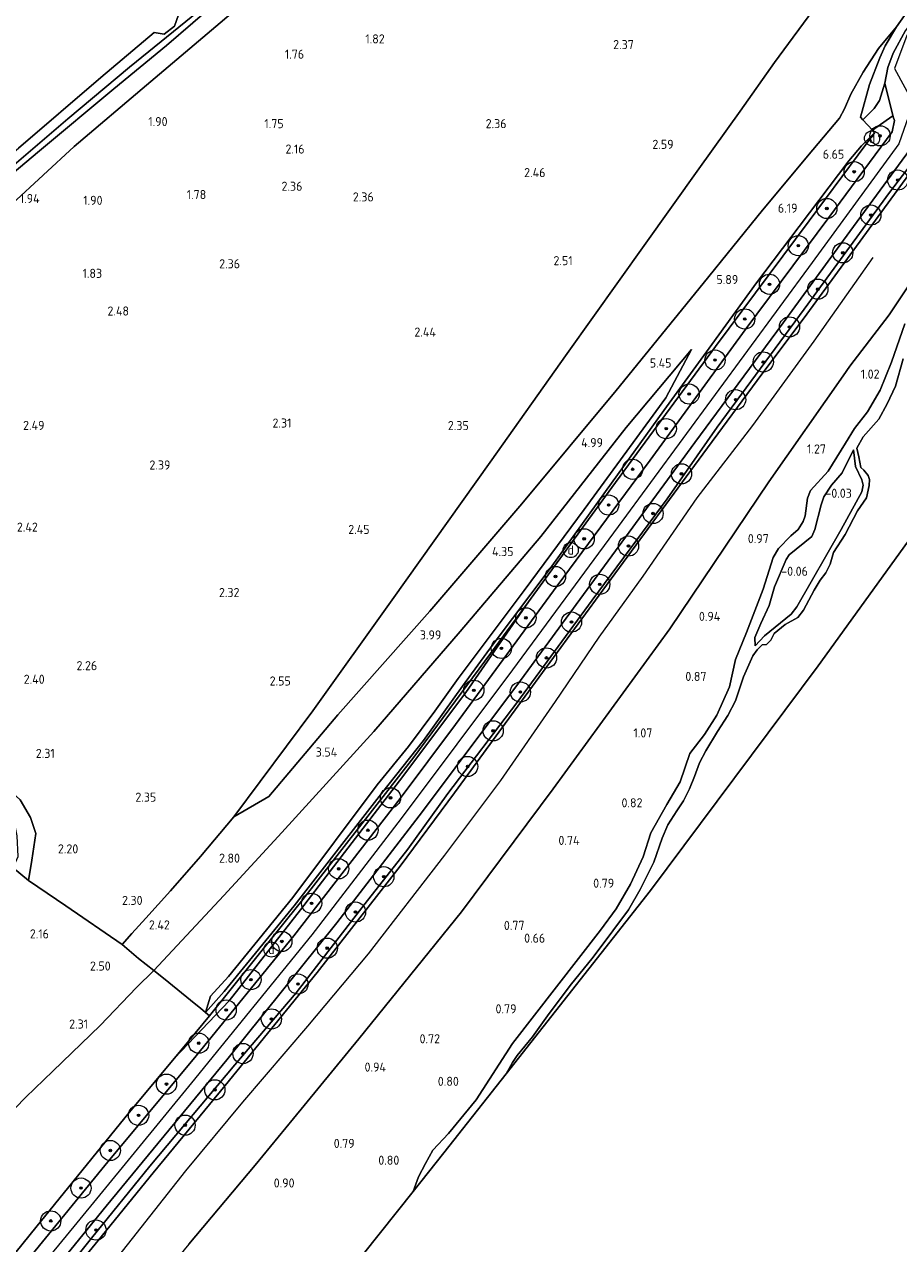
# Model space of a CAD drawing. Extents: x 130905 to 137824, y 412333 to 417928.
# Tile 149 of 256: x 133749 to 133922, y 414439 to 414681. Entities that reach past the tile are written whole.
import ezdxf
from ezdxf.enums import TextEntityAlignment as Align
from ezdxf.lldxf.tags import DXFTag

# ---------------------------------------------------------------- set-up
doc = ezdxf.new("R2010")
doc.units = 0
for name, color, linetype, lineweight in [('B-ME-GR-BOOM-S', 90, 'Continuous', 25), ('B-ME-GR-GRAS-GV', 60, 'Continuous', 13), ('B-ME-GW-TALUD_KRUIN-G', 90, 'Continuous', 18), ('B-ME-GW-TALUD_TEEN-G', 90, 'Continuous', 18), ('B-ME-IE-MEUBILAIR_DIJKPAAL-S', 7, 'Continuous', 25), ('B-ME-IE-TERREINAFSCHEIDING_DOORGANG-G', 210, 'Continuous', 18), ('B-ME-IE-TERREINAFSCHEIDING_KUNSTMATIG_HEKWERK-G', 20, 'IE-TERREINAFSCHEIDING-KUNSTMATIG', 18), ('B-ME-KG-GRENS_OPNAME-G', 210, 'KG-OPNAME', 18), ('B-ME-OB-BEKLEDING_STEEN-GV', 30, 'Continuous', 18), ('B-ME-OB-BEKLEDING_STORTSTEEN-GV', 30, 'Continuous', 18), ('B-ME-OB-OEVERVOORZIENING-G', 7, 'Continuous', 18), ('B-ME-OG-BREUKLIJN-G', 7, 'Continuous', 18), ('B-ME-OG-WATER_RIVIER-GV', 130, 'Continuous', 18), ('B-ME-VH-ONVERHARD-GV', 252, 'Continuous', 18), ('B-ME-VH-VERHARDING_ASFALT-GV', 252, 'Continuous', 18), ('B-ME-WH-WINTERBED-G', 150, 'WH-WINTERBED', 18), ('X-XX-AL-HOOGTELABEL-S', 7, 'Continuous', 25)]:
    doc.layers.add(name, color=color, linetype=linetype, lineweight=lineweight)
doc.styles.add('NLCS-ISO', font='NLCS-ISO.ttf')
doc.styles.add('NLCS-ISO-ANNOTATIVE-T18', font='NLCS-ISO.ttf', dxfattribs={"height": 1.8})
doc.styles.get("Standard").update_dxf_attribs({"font": 'arial.ttf'})
doc.linetypes.add('IE-TERREINAFSCHEIDING-KUNSTMATIG', pattern='A,4,[82,NLCS.SHX,S=0.75,R=90,X=0,Y=0],4,-2', length=10)
tags = doc.linetypes.add('KG-OPNAME', pattern='A,5.5,-2,["O",Standard,S=1.8,R=0,X=-0.5,Y=-0.9],-2,5.5,-2,[5,NLCS.SHX,S=0.75,R=0,X=0,Y=0],-2', length=19).pattern_tags.tags
tags[6] = DXFTag(74, 10)
tags = doc.linetypes.add('WH-WINTERBED', pattern='A,6,-3.5,["WB",Standard,S=1.8,R=0,X=-1.5,Y=-0.9],-3.5,6,-3.5,6,-3.5,6,-3.5,6,-3.5', length=51).pattern_tags.tags
tags[6] = DXFTag(74, 10)

# ---------------------------------------------------------------- blocks, each defined once
blk = doc.blocks.new('SAL-HOOGTELABEL-SO')
at = {"color": 0, "linetype": 'ByBlock', "lineweight": -2, "style": 'NLCS-ISO-ANNOTATIVE-T18'}
blk.add_attdef('HOOGTE', text='', height=1.8, dxfattribs=at).set_placement((2.79, 0), align=Align.RIGHT)
blk = doc.blocks.new('SGR-BOOM_01-SO')
at = {"linetype": 'ByBlock', "lineweight": 18}
h = blk.add_hatch(color=0, dxfattribs=at)
h.dxf.hatch_style = 1
edge = h.paths.add_edge_path()
edge.add_arc((0, 0), 0.25, 0, 360)
at = {"color": 0, "linetype": 'ByBlock', "lineweight": 18}
for radius in [2, 0.25]:
    blk.add_circle((0, 0), radius, dxfattribs=at)
blk = doc.blocks.new('SIE-DIJKPAAL-SO')
at = {"color": 0, "linetype": 'ByBlock', "lineweight": 18}
blk.add_circle((0, 0), 1.5, dxfattribs=at)
at = {"color": 0, "linetype": 'ByBlock', "lineweight": 18, "style": 'NLCS-ISO'}
blk.add_text('d', height=1.8, dxfattribs=at).set_placement((0, 0), align=Align.MIDDLE_CENTER)

msp = doc.modelspace()

# ---------------------------------------------------------------- linework, layer by layer
at = {"layer": 'B-ME-GR-GRAS-GV'}
for points in [[(133917.223, 414664.138, 6.68), (133915.008, 414661.92, 6.579), (133914.529, 414662.479, 6.579), (133916.292, 414668.917, 6.369), (133918.351, 414674.206, 6.314), (133919.405, 414676.595, 6.206), (133921.627, 414680.331, 6.127), (133929.709, 414691.817, 6.213), (133938.655, 414703.61, 6.264), (133953.39, 414722.222, 6.142), (133954.598, 414720.563, 6.305), (133942.754, 414705.598, 6.418), (133931.253, 414690.861, 6.33), (133923.433, 414679.592, 6.305), (133920.96, 414675.132, 6.418), (133919.946, 414672.315, 6.443), (133919.331, 414669.156, 6.505), (133918.306, 414665.735, 6.643)], [(133885.11, 414617.454, 5.768), (133875.625, 414604.392, 5.772), (133864.035, 414588.375, 5.773), (133853.142, 414573.136, 5.624), (133841.857, 414558.105, 5.387), (133835.794, 414549.794, 5.354), (133828.023, 414539.088, 5.59), (133819.737, 414528.552, 5.35), (133802.49, 414506.315, 5.308), (133788.63, 414489.399, 5.134), (133784.939, 414485.216, 5.4), (133785.908, 414488.415, 5.008), (133789.469, 414492.346, 5.057), (133802.196, 414507.986, 5.148), (133818.888, 414530.261, 5.277), (133825.084, 414537.854, 5.488), (133830.313, 414544.854, 5.536), (133834.885, 414551.337, 5.378), (133847.982, 414568.768, 5.533), (133859.829, 414584.782, 5.629), (133876.009, 414606.869, 5.898), (133881.102, 414616.428, 5.529), (133868.12, 414601.044, 5.022), (133851.265, 414579.468, 4.499), (133835.336, 414560.641, 4.082), (133818.217, 414540.818, 3.625), (133800.041, 414520.832, 3.133), (133788.571, 414508.37, 2.744), (133774.722, 414493.517, 2.631), (133771.688, 414495.934, 2.531), (133768.4, 414498.682, 2.45), (133770.354, 414500.844, 2.54), (133773.147, 414503.867, 2.59), (133777.969, 414509.274, 2.69), (133783.909, 414516.095, 2.603), (133790.543, 414523.92, 2.59), (133797.423, 414527.958, 3.109), (133811.087, 414544.172, 3.466), (133829.3, 414564.65, 3.979), (133847.503, 414585.884, 4.546), (133866.206, 414608.358, 5.149), (133883.417, 414629.554, 5.662), (133895.11, 414644.027, 5.953), (133905.06, 414655.997, 6.21), (133910.368, 414662.265, 6.192), (133911.367, 414664.129, 6.28), (133912.617, 414667.029, 6.166), (133915.041, 414671.335, 6.162), (133918.1, 414676.061, 6.111), (133921.627, 414680.331, 6.127), (133919.405, 414676.595, 6.206), (133918.351, 414674.206, 6.314), (133916.292, 414668.917, 6.369), (133914.529, 414662.479, 6.579), (133915.008, 414661.92, 6.579), (133916.868, 414659.857, 6.642), (133917.301, 414659.332, 6.629), (133914.686, 414656.744, 6.578), (133912.192, 414653.832, 6.457), (133902.394, 414640.796, 6.142), (133893.966, 414629.637, 5.957)], [(133804.148, 414507.596, 5.737), (133785.73, 414484.57, 5.706), (133784.939, 414485.216, 5.4), (133788.63, 414489.399, 5.134), (133802.49, 414506.315, 5.308), (133819.737, 414528.552, 5.35), (133828.023, 414539.088, 5.59), (133835.794, 414549.794, 5.354), (133841.857, 414558.105, 5.387), (133853.142, 414573.136, 5.624), (133864.035, 414588.375, 5.773), (133875.625, 414604.392, 5.772), (133885.11, 414617.454, 5.768), (133893.966, 414629.637, 5.957), (133902.394, 414640.796, 6.142), (133912.192, 414653.832, 6.457), (133914.686, 414656.744, 6.578), (133917.301, 414659.332, 6.629), (133904.385, 414641.957, 6.691), (133885.85, 414617.071, 6.514), (133865.331, 414589.143, 6.374), (133848.853, 414566.479, 6.353), (133841.305, 414556.301, 6.085), (133826.151, 414535.78, 6.01)], [(133785.908, 414488.415, 5.008), (133784.939, 414485.216, 5.4), (133783.903, 414486.063, 5.093), (133782.981, 414486.816, 4.731), (133776.628, 414491.991, 3.093), (133774.722, 414493.517, 2.631), (133788.571, 414508.37, 2.744), (133800.041, 414520.832, 3.133), (133818.217, 414540.818, 3.625), (133835.336, 414560.641, 4.082), (133851.265, 414579.468, 4.499), (133868.12, 414601.044, 5.022), (133881.102, 414616.428, 5.529), (133876.009, 414606.869, 5.898), (133859.829, 414584.782, 5.629), (133847.982, 414568.768, 5.533), (133834.885, 414551.337, 5.378), (133830.313, 414544.854, 5.536), (133825.084, 414537.854, 5.488), (133818.888, 414530.261, 5.277), (133802.196, 414507.986, 5.148), (133789.469, 414492.346, 5.057)], [(133895.502, 414559.771, -0.134), (133893.678, 414557.775, -0.196), (133893.632, 414559.463, -0.184), (133894.817, 414562.223, -0.159), (133896.435, 414565.77, -0.134), (133897.529, 414569.51, -0.146), (133899.785, 414574.916, -0.109), (133900.423, 414575.806, -0.121), (133904.915, 414579.422, -0.146), (133905.485, 414580.848, -0.171), (133906.738, 414585.695, -0.184), (133907.285, 414587.28, -0.171), (133908.778, 414589.596, -0.171), (133910.875, 414592.014, -0.196), (133913.132, 414596.622, -0.184), (133913.532, 414593.315, -0.146), (133914.787, 414590.635, -0.134), (133915.05, 414589.598, -0.146), (133914.811, 414588.309, -0.134), (133910.697, 414580.804, -0.134), (133901.921, 414565.52, -0.134), (133900.769, 414564.06, -0.146)], [(133893.632, 414559.463, -0.184), (133893.678, 414557.775, -0.196), (133895.502, 414559.771, -0.134), (133900.769, 414564.06, -0.146), (133901.921, 414565.52, -0.134), (133910.697, 414580.804, -0.134), (133914.811, 414588.309, -0.134), (133915.05, 414589.598, -0.146), (133914.787, 414590.635, -0.134), (133913.532, 414593.315, -0.146), (133913.132, 414596.622, -0.184), (133910.875, 414592.014, -0.196), (133908.778, 414589.596, -0.171), (133907.285, 414587.28, -0.171), (133906.738, 414585.695, -0.184), (133905.485, 414580.848, -0.171), (133904.915, 414579.422, -0.146), (133900.423, 414575.806, -0.121), (133899.785, 414574.916, -0.109), (133897.529, 414569.51, -0.146), (133896.435, 414565.77, -0.134), (133894.817, 414562.223, -0.159)], [(133789.584, 414487.554, 6.3), (133778.783, 414476.169, 6.107), (133785.73, 414484.57, 5.706), (133804.148, 414507.596, 5.737), (133826.151, 414535.78, 6.01), (133841.305, 414556.301, 6.085), (133848.853, 414566.479, 6.353), (133836.423, 414548.541, 6.42), (133823.296, 414531.09, 6.353), (133803.711, 414505.514, 6.347)], [(133750.571, 414515.395, 1.953), (133749.888, 414511.346, 1.978), (133746.878, 414513.859, 1.669), (133747.847, 414516.083, 1.957), (133747.64, 414520.2, 1.932), (133746.429, 414526.551, 1.969), (133745.743, 414529.635, 1.924), (133748.229, 414527.312, 1.978), (133750.306, 414523.845, 2.003), (133751.379, 414520.675, 1.991)], [(133733.55, 414420.658, 6.432), (133721.38, 414406.178, 6.476), (133716.701, 414412.482, 3.99), (133710.031, 414421.222, 1.81), (133725.561, 414441.799, 1.88), (133736.282, 414455.036, 2.044), (133749.358, 414468.423, 2.243), (133754.691, 414473.619, 2.539), (133764.098, 414482.666, 2.527), (133771.269, 414490.169, 2.593), (133774.722, 414493.517, 2.631), (133776.628, 414491.991, 3.093), (133782.981, 414486.816, 4.731), (133783.903, 414486.063, 5.093), (133784.939, 414485.216, 5.4), (133785.73, 414484.57, 5.706), (133778.783, 414476.169, 6.107), (133769.848, 414465.396, 6.43), (133751.346, 414442.651, 6.49)]]:
    msp.add_polyline3d(points, close=True, dxfattribs=at)
for points in [[(133746.65, 414645.328, 1.92), (133758.907, 414656.622, 1.945), (133773.261, 414668.795, 1.895), (133783.545, 414677.477, 1.845), (133804.147, 414695.057, 2.107)], [(133804.147, 414695.057, 2.107), (133783.545, 414677.477, 1.845), (133773.261, 414668.795, 1.895), (133758.907, 414656.622, 1.945), (133746.65, 414645.328, 1.92)], [(133929.709, 414691.817, 6.213), (133921.627, 414680.331, 6.127), (133918.1, 414676.061, 6.111), (133915.041, 414671.335, 6.162), (133912.617, 414667.029, 6.166), (133911.367, 414664.129, 6.28), (133910.368, 414662.265, 6.192), (133905.06, 414655.997, 6.21), (133895.11, 414644.027, 5.953), (133883.417, 414629.554, 5.662), (133866.206, 414608.358, 5.149), (133847.503, 414585.884, 4.546), (133829.3, 414564.65, 3.979), (133811.087, 414544.172, 3.466), (133797.423, 414527.958, 3.109), (133790.543, 414523.92, 2.59), (133806.137, 414544.9, 2.713), (133821.835, 414566.881, 2.656), (133841.225, 414594.173, 2.656), (133856.458, 414615.638, 2.742), (133871.721, 414637.031, 2.802), (133882.55, 414652.201, 2.939), (133890.7, 414663.664, 2.927), (133897.505, 414673.257, 2.777), (133906.008, 414684.811, 2.839)], [(133737.058, 414643.183, 1.112), (133752.065, 414655.809, 1.166), (133766.77, 414668.088, 1.186), (133777.18, 414676.652, 1.162), (133787.637, 414685.628, 1.206)], [(133906.008, 414684.811, 2.839), (133897.505, 414673.257, 2.777), (133890.7, 414663.664, 2.927), (133882.55, 414652.201, 2.939), (133871.721, 414637.031, 2.802), (133856.458, 414615.638, 2.742), (133841.225, 414594.173, 2.656), (133821.835, 414566.881, 2.656), (133806.137, 414544.9, 2.713), (133790.543, 414523.92, 2.59), (133783.909, 414516.095, 2.603), (133777.969, 414509.274, 2.69), (133773.147, 414503.867, 2.59), (133770.354, 414500.844, 2.54), (133768.4, 414498.682, 2.45), (133757.318, 414506.322, 2.254), (133749.888, 414511.346, 1.978), (133750.571, 414515.395, 1.953), (133751.379, 414520.675, 1.991), (133750.306, 414523.845, 2.003), (133748.229, 414527.312, 1.978)], [(133751.001, 414424.555, 6.1), (133763.669, 414440.092, 5.923), (133774.555, 414453.505, 5.813), (133788.781, 414470.767, 5.962), (133807.025, 414493.13, 6.247), (133823.455, 414514.194, 6.155), (133834.196, 414528.697, 6.077), (133847.455, 414546.849, 6.082), (133864.244, 414569.782, 6.11), (133884.238, 414596.961, 6.102), (133894.059, 414610.351, 6.029), (133903.914, 414623.467, 5.965), (133921.773, 414647.908, 5.781), (133937.562, 414669.61, 5.858)], [(133937.562, 414669.61, 5.858), (133921.773, 414647.908, 5.781), (133903.914, 414623.467, 5.965), (133894.059, 414610.351, 6.029), (133884.238, 414596.961, 6.102), (133864.244, 414569.782, 6.11), (133847.455, 414546.849, 6.082), (133834.196, 414528.697, 6.077), (133823.455, 414514.194, 6.155), (133807.025, 414493.13, 6.247), (133788.781, 414470.767, 5.962), (133774.555, 414453.505, 5.813), (133763.669, 414440.092, 5.923), (133751.001, 414424.555, 6.1)], [(133733.55, 414420.658, 6.432), (133751.346, 414442.651, 6.49), (133769.848, 414465.396, 6.43), (133778.783, 414476.169, 6.107), (133789.584, 414487.554, 6.3), (133803.711, 414505.514, 6.347), (133823.296, 414531.09, 6.353), (133836.423, 414548.541, 6.42), (133848.853, 414566.479, 6.353), (133865.331, 414589.143, 6.374), (133885.85, 414617.071, 6.514), (133904.385, 414641.957, 6.691), (133917.301, 414659.332, 6.629), (133916.868, 414659.857, 6.642), (133920.695, 414662.581, 6.729), (133920.991, 414662.501, 6.729), (133921.254, 414661.805, 6.729), (133920.764, 414659.536, 6.729), (133908.22, 414642.617, 6.648), (133891.67, 414620.351, 6.676), (133872.874, 414594.573, 6.622), (133854.491, 414569.682, 6.55), (133834.393, 414542.242, 6.502), (133823.406, 414527.597, 6.546), (133802.391, 414500.423, 6.523), (133783.057, 414476.623, 6.537), (133765.013, 414454.921, 6.619), (133741.475, 414426.172, 6.672)], [(133931.015, 414661.617, 6.465), (133920.252, 414647.565, 6.516), (133903.354, 414624.412, 6.475), (133886.149, 414601.08, 6.523), (133876.254, 414586.899, 6.496), (133861.447, 414566.818, 6.503), (133846.524, 414546.492, 6.426), (133832.889, 414528.559, 6.485), (133824.939, 414517.543, 6.548), (133816.539, 414506.763, 6.484), (133802.836, 414489.125, 6.543), (133790.702, 414474.87, 6.568), (133773.935, 414454.771, 6.536), (133762.37, 414440.553, 6.554), (133752.319, 414428.028, 6.491)], [(133752.319, 414428.028, 6.491), (133762.37, 414440.553, 6.554), (133773.935, 414454.771, 6.536), (133790.702, 414474.87, 6.568), (133802.836, 414489.125, 6.543), (133816.539, 414506.763, 6.484), (133824.939, 414517.543, 6.548), (133832.889, 414528.559, 6.485), (133846.524, 414546.492, 6.426), (133861.447, 414566.818, 6.503), (133876.254, 414586.899, 6.496), (133886.149, 414601.08, 6.523), (133903.354, 414624.412, 6.475), (133920.252, 414647.565, 6.516), (133931.015, 414661.617, 6.465)], [(133749.121, 414427.024, 6.633), (133765.243, 414446.848, 6.604), (133789.146, 414475.815, 6.633), (133810.897, 414502.964, 6.577), (133827.863, 414525.017, 6.609), (133847.269, 414550.963, 6.607), (133864.604, 414574.614, 6.61), (133881.759, 414598.021, 6.669), (133897.959, 414620.014, 6.646), (133912.421, 414639.847, 6.637), (133927.299, 414660.144, 6.661)], [(133781.611, 414439.35, 1.456), (133794.727, 414454.988, 1.431), (133802.318, 414464.258, 1.5), (133815.252, 414479.976, 1.475), (133835.59, 414505.172, 1.171), (133853.733, 414529.461, 1.303), (133876.774, 414561.189, 1.234), (133896.377, 414590.252, 1.444), (133911.062, 414611.229, 1.416), (133912.399, 414613.183, 1.453), (133920.173, 414623.346, 1.19), (133925.228, 414630.818, 1.174)], [(133925.228, 414630.818, 1.174), (133920.173, 414623.346, 1.19), (133912.399, 414613.183, 1.453), (133911.062, 414611.229, 1.416), (133896.377, 414590.252, 1.444), (133876.774, 414561.189, 1.234), (133853.733, 414529.461, 1.303), (133835.59, 414505.172, 1.171), (133815.252, 414479.976, 1.475), (133802.318, 414464.258, 1.5), (133794.727, 414454.988, 1.431), (133781.611, 414439.35, 1.456)], [(133923.305, 414621.518, 0.602), (133920.643, 414613.946, 0.891), (133918.398, 414608.404, 0.891), (133915.879, 414604.092, 0.991), (133913.337, 414600.796, 0.916), (133911.57, 414597.944, 0.941), (133908.14, 414592.378, 0.929), (133904.629, 414588.568, 0.929), (133904.025, 414587.04, 0.879), (133903.592, 414583.516, 0.904), (133903.194, 414582.433, 0.891), (133902.191, 414580.847, 0.879), (133900.731, 414579.547, 0.879), (133898.28, 414577.094, 0.704), (133897.22, 414575.281, 0.666), (133895.261, 414568.997, 0.666), (133891.968, 414560.42, 0.804), (133889.803, 414555.117, 0.591), (133888.591, 414549.679, 0.655), (133886.062, 414544.052, 0.666), (133883.636, 414540.231, 0.656), (133880.74, 414536.483, 0.662), (133878.82, 414530.896, 0.678), (133876.223, 414526.371, 0.524), (133873.046, 414520.762, 0.557), (133871.489, 414516.008, 0.589), (133869.02, 414510.612, 0.602), (133866.166, 414505.704, 0.563), (133863.066, 414501.524, 0.503), (133845.69, 414479.097, 0.587), (133838.498, 414467.952, 0.503), (133833.006, 414461.287, 0.444), (133829.869, 414457.946, 0.421), (133828.439, 414455.352, 0.451), (133827.091, 414452.665, 0.558), (133826.007, 414449.749, 0.558), (133779.722, 414391.644, 0.85)], [(133922.987, 414614.612, -0.645), (133921.427, 414609.184, -0.645), (133919.786, 414605.682, -0.645), (133918.167, 414602.648, -0.645), (133915.032, 414599.169, -0.645), (133913.813, 414596.934, -0.645), (133914.156, 414595.223, -0.645), (133914.612, 414593.114, -0.645), (133915.16, 414592.59, -0.645), (133916.038, 414591.518, -0.645), (133916.301, 414590.708, -0.645), (133916.221, 414589.556, -0.645), (133915.709, 414587.105, -0.645), (133913.931, 414584.504, -0.645), (133911.458, 414579.816, -0.645), (133909.155, 414576.269, -0.645), (133908.518, 414573.954, -0.645), (133907.674, 414572.277, -0.645), (133906.534, 414570.795, -0.645), (133905.372, 414568.844, -0.645), (133903.252, 414564.875, -0.645), (133902.101, 414563.415, -0.645), (133899.638, 414562.012, -0.645), (133897.46, 414560.266, -0.645), (133896.788, 414558.932, -0.645), (133895.933, 414558.076, -0.645), (133895.066, 414557.985, -0.645), (133894.052, 414556.992, -0.645), (133893.197, 414555.795, -0.645), (133891.373, 414551.689, -0.645), (133889.813, 414546.887, -0.645), (133888.297, 414543.99, -0.645), (133886.234, 414540.819, -0.645), (133883.943, 414537.021, -0.645), (133882.678, 414534.649, -0.645), (133881.641, 414531.935, -0.645), (133880.672, 414529.483, -0.645), (133879.51, 414527.133, -0.645), (133878.165, 414525.148, -0.645), (133876.398, 414522.354, -0.645), (133875.304, 414519.754, -0.645), (133873.607, 414514.941, -0.645), (133870.894, 414509.535, -0.645), (133868.581, 414505.554, -0.645), (133865.514, 414501.368, -0.645), (133861.65, 414496.155, -0.645), (133857.102, 414490.543, -0.645), (133852.616, 414484.558, -0.645), (133849.607, 414480.372, -0.645), (133846.586, 414476.722, -0.645), (133845.685, 414475.331, -0.645), (133844.403, 414473.088, -0.645), (133832.078, 414457.451, -0.645), (133826.007, 414449.749, 0.558), (133827.091, 414452.665, 0.558), (133828.439, 414455.352, 0.451), (133829.869, 414457.946, 0.421), (133833.006, 414461.287, 0.444), (133838.498, 414467.952, 0.503), (133845.69, 414479.097, 0.587), (133863.066, 414501.524, 0.503), (133866.166, 414505.704, 0.563), (133869.02, 414510.612, 0.602), (133871.489, 414516.008, 0.589), (133873.046, 414520.762, 0.557), (133876.223, 414526.371, 0.524), (133878.82, 414530.896, 0.678), (133880.74, 414536.483, 0.662), (133883.636, 414540.231, 0.656), (133886.062, 414544.052, 0.666), (133888.591, 414549.679, 0.655), (133889.803, 414555.117, 0.591), (133891.968, 414560.42, 0.804), (133895.261, 414568.997, 0.666), (133897.22, 414575.281, 0.666), (133898.28, 414577.094, 0.704), (133900.731, 414579.547, 0.879), (133902.191, 414580.847, 0.879), (133903.194, 414582.433, 0.891), (133903.592, 414583.516, 0.904), (133904.025, 414587.04, 0.879), (133904.629, 414588.568, 0.929), (133908.14, 414592.378, 0.929), (133911.57, 414597.944, 0.941), (133913.337, 414600.796, 0.916), (133915.879, 414604.092, 0.991), (133918.398, 414608.404, 0.891), (133920.643, 414613.946, 0.891), (133923.305, 414621.518, 0.602)], [(133746.878, 414513.859, 1.669), (133749.888, 414511.346, 1.978), (133757.318, 414506.322, 2.254), (133768.4, 414498.682, 2.45), (133771.688, 414495.934, 2.531), (133774.722, 414493.517, 2.631), (133771.269, 414490.169, 2.593), (133764.098, 414482.666, 2.527), (133754.691, 414473.619, 2.539), (133749.358, 414468.423, 2.243), (133736.282, 414455.036, 2.044)]]:
    msp.add_polyline3d(points, dxfattribs=at)
at = {"layer": 'B-ME-GW-TALUD_KRUIN-G'}
for points in [[(133909.063, 414783.029, 1.982), (133892.052, 414769.042, 2.019), (133875.166, 414754.861, 2.032), (133861.451, 414743.065, 2.082), (133846.88, 414730.584, 1.97), (133832.503, 414718.228, 2.057), (133826.449, 414713.06, 2.019), (133816.757, 414705.188, 2.019), (133804.147, 414695.057, 2.107), (133783.545, 414677.477, 1.845), (133773.261, 414668.795, 1.895), (133758.907, 414656.622, 1.945), (133746.65, 414645.328, 1.92), (133732.159, 414633.485, 2.082), (133718.626, 414622.179, 2.045), (133700.84, 414607.234, 2.007), (133691.399, 414599.716, 1.97), (133682.039, 414591.296, 2.007), (133679.177, 414588.011, 1.882), (133677.32, 414584.258, 2.007), (133677.104, 414581.555, 1.995), (133677.892, 414578.043, 1.995), (133679.33, 414574.941, 1.957), (133680.317, 414572.377, 1.538)], [(133921.627, 414680.331, 6.127), (133929.709, 414691.817, 6.213), (133938.655, 414703.61, 6.264), (133953.39, 414722.222, 6.142)], [(133965.375, 414705.77, 5.624), (133963.862, 414704.117, 5.723), (133952.961, 414690.758, 6.032), (133943.173, 414678.026, 6.374), (133931.015, 414661.617, 6.465), (133920.252, 414647.565, 6.516), (133903.354, 414624.412, 6.475), (133886.149, 414601.08, 6.523), (133876.254, 414586.899, 6.496), (133861.447, 414566.818, 6.503), (133846.524, 414546.492, 6.426), (133832.889, 414528.559, 6.485), (133824.939, 414517.543, 6.548), (133816.539, 414506.763, 6.484), (133802.836, 414489.125, 6.543), (133790.702, 414474.87, 6.568), (133773.935, 414454.771, 6.536), (133762.37, 414440.553, 6.554), (133752.319, 414428.028, 6.491), (133749.47, 414424.078, 6.457), (133747.793, 414421.152, 6.464), (133745.784, 414417.246, 6.405)], [(133797.423, 414527.958, 3.109), (133811.087, 414544.172, 3.466), (133829.3, 414564.65, 3.979), (133847.503, 414585.884, 4.546), (133866.206, 414608.358, 5.149), (133883.417, 414629.554, 5.662), (133895.11, 414644.027, 5.953), (133905.06, 414655.997, 6.21), (133910.368, 414662.265, 6.192), (133911.367, 414664.129, 6.28), (133912.617, 414667.029, 6.166), (133915.041, 414671.335, 6.162), (133918.1, 414676.061, 6.111), (133921.627, 414680.331, 6.127)], [(133917.301, 414659.332, 6.629), (133904.385, 414641.957, 6.691), (133885.85, 414617.071, 6.514), (133865.331, 414589.143, 6.374), (133848.853, 414566.479, 6.353)], [(133826.007, 414449.749, 0.558), (133827.091, 414452.665, 0.558), (133828.439, 414455.352, 0.451), (133829.869, 414457.946, 0.421), (133833.006, 414461.287, 0.444), (133838.498, 414467.952, 0.503), (133845.69, 414479.097, 0.587), (133863.066, 414501.524, 0.503), (133866.166, 414505.704, 0.563), (133869.02, 414510.612, 0.602), (133871.489, 414516.008, 0.589), (133873.046, 414520.762, 0.557), (133876.223, 414526.371, 0.524), (133878.82, 414530.896, 0.678), (133880.74, 414536.483, 0.662), (133883.636, 414540.231, 0.656), (133886.062, 414544.052, 0.666), (133888.591, 414549.679, 0.655), (133889.803, 414555.117, 0.591), (133891.968, 414560.42, 0.804), (133895.261, 414568.997, 0.666), (133897.22, 414575.281, 0.666), (133898.28, 414577.094, 0.704), (133900.731, 414579.547, 0.879), (133902.191, 414580.847, 0.879), (133903.194, 414582.433, 0.891), (133903.592, 414583.516, 0.904), (133904.025, 414587.04, 0.879), (133904.629, 414588.568, 0.929), (133908.14, 414592.378, 0.929), (133911.57, 414597.944, 0.941), (133913.337, 414600.796, 0.916), (133915.879, 414604.092, 0.991), (133918.398, 414608.404, 0.891), (133920.643, 414613.946, 0.891), (133923.305, 414621.518, 0.602)], [(133881.102, 414616.428, 5.529), (133876.009, 414606.869, 5.898)], [(133784.939, 414485.216, 5.4), (133785.908, 414488.415, 5.008), (133789.469, 414492.346, 5.057), (133802.196, 414507.986, 5.148), (133818.888, 414530.261, 5.277), (133825.084, 414537.854, 5.488), (133830.313, 414544.854, 5.536), (133834.885, 414551.337, 5.378), (133847.982, 414568.768, 5.533), (133859.829, 414584.782, 5.629), (133876.009, 414606.869, 5.898)], [(133893.678, 414557.775, -0.196), (133895.502, 414559.771, -0.134), (133900.769, 414564.06, -0.146), (133901.921, 414565.52, -0.134), (133910.697, 414580.804, -0.134), (133914.811, 414588.309, -0.134), (133915.05, 414589.598, -0.146), (133914.787, 414590.635, -0.134), (133913.532, 414593.315, -0.146), (133913.132, 414596.622, -0.184)], [(133848.853, 414566.479, 6.353), (133836.423, 414548.541, 6.42), (133823.296, 414531.09, 6.353), (133803.711, 414505.514, 6.347), (133789.584, 414487.554, 6.3), (133778.783, 414476.169, 6.107)], [(133790.543, 414523.92, 2.59), (133797.423, 414527.958, 3.109)], [(133721.38, 414406.178, 6.476), (133733.55, 414420.658, 6.432), (133751.346, 414442.651, 6.49), (133769.848, 414465.396, 6.43), (133778.783, 414476.169, 6.107)]]:
    msp.add_polyline3d(points, dxfattribs=at)
at = {"layer": 'B-ME-GW-TALUD_TEEN-G'}
for points in [[(133790.543, 414523.92, 2.59), (133806.137, 414544.9, 2.713), (133821.835, 414566.881, 2.656), (133841.225, 414594.173, 2.656), (133856.458, 414615.638, 2.742), (133871.721, 414637.031, 2.802), (133882.55, 414652.201, 2.939), (133890.7, 414663.664, 2.927), (133897.505, 414673.257, 2.777), (133906.008, 414684.811, 2.839), (133918.9, 414702.468, 2.814), (133926.412, 414712.528, 2.864), (133939.133, 414729.33, 2.914), (133943.681, 414735.455, 2.752)], [(133911.062, 414611.229, 1.416), (133912.399, 414613.183, 1.453), (133920.173, 414623.346, 1.19), (133925.228, 414630.818, 1.174), (133928.34, 414634.799, 1.099), (133932.489, 414640.582, 1.062), (133936.137, 414645.6, 1.162), (133939.101, 414649.65, 1.249), (133943.933, 414657.215, 1.237), (133950.441, 414668.199, 1.437), (133958.728, 414679.844, 1.387), (133961.678, 414684.372, 1.337), (133967.47, 414691.604, 1.299), (133971.642, 414697.57, 1.237)], [(133917.301, 414659.332, 6.629), (133914.686, 414656.744, 6.578)], [(133914.686, 414656.744, 6.578), (133912.192, 414653.832, 6.457), (133902.394, 414640.796, 6.142), (133893.966, 414629.637, 5.957), (133885.11, 414617.454, 5.768), (133875.625, 414604.392, 5.772), (133864.035, 414588.375, 5.773), (133853.142, 414573.136, 5.624), (133841.857, 414558.105, 5.387), (133835.794, 414549.794, 5.354), (133828.023, 414539.088, 5.59), (133819.737, 414528.552, 5.35), (133802.49, 414506.315, 5.308), (133788.63, 414489.399, 5.134), (133784.939, 414485.216, 5.4)], [(133881.102, 414616.428, 5.529), (133868.12, 414601.044, 5.022), (133851.265, 414579.468, 4.499), (133835.336, 414560.641, 4.082), (133818.217, 414540.818, 3.625), (133800.041, 414520.832, 3.133), (133788.571, 414508.37, 2.744), (133774.722, 414493.517, 2.631), (133771.269, 414490.169, 2.593), (133764.098, 414482.666, 2.527), (133754.691, 414473.619, 2.539), (133749.358, 414468.423, 2.243), (133736.282, 414455.036, 2.044), (133725.561, 414441.799, 1.88), (133710.031, 414421.222, 1.81)], [(133911.062, 414611.229, 1.416), (133896.377, 414590.252, 1.444), (133876.774, 414561.189, 1.234), (133853.733, 414529.461, 1.303), (133835.59, 414505.172, 1.171), (133815.252, 414479.976, 1.475)], [(133913.132, 414596.622, -0.184), (133910.875, 414592.014, -0.196), (133908.778, 414589.596, -0.171), (133907.285, 414587.28, -0.171), (133906.738, 414585.695, -0.184), (133905.485, 414580.848, -0.171), (133904.915, 414579.422, -0.146), (133900.423, 414575.806, -0.121), (133899.785, 414574.916, -0.109), (133897.529, 414569.51, -0.146), (133896.435, 414565.77, -0.134), (133894.817, 414562.223, -0.159), (133893.632, 414559.463, -0.184), (133893.678, 414557.775, -0.196)], [(133815.252, 414479.976, 1.475), (133802.318, 414464.258, 1.5), (133794.727, 414454.988, 1.431), (133781.611, 414439.35, 1.456), (133766.865, 414421.428, 1.581), (133755.26, 414406.596, 1.529)]]:
    msp.add_polyline3d(points, dxfattribs=at)
at = {"layer": 'B-ME-IE-TERREINAFSCHEIDING_DOORGANG-G'}
for points in [[(133914.529, 414662.479, 6.579), (133915.008, 414661.92, 6.579), (133916.868, 414659.857, 6.642), (133917.301, 414659.332, 6.629)], [(133770.354, 414500.844, 2.54), (133773.147, 414503.867, 2.59)], [(133771.688, 414495.934, 2.531), (133768.4, 414498.682, 2.45)]]:
    msp.add_polyline3d(points, dxfattribs=at)
at = {"layer": 'B-ME-IE-TERREINAFSCHEIDING_KUNSTMATIG_HEKWERK-G'}
for points in [[(133965.698, 414705.327, 5.378), (133963.772, 414703.062, 5.226), (133948.458, 414683.686, 5.74), (133937.562, 414669.61, 5.858), (133921.773, 414647.908, 5.781), (133903.914, 414623.467, 5.965), (133894.059, 414610.351, 6.029), (133884.238, 414596.961, 6.102), (133864.244, 414569.782, 6.11), (133847.455, 414546.849, 6.082), (133834.196, 414528.697, 6.077), (133823.455, 414514.194, 6.155), (133807.025, 414493.13, 6.247), (133788.781, 414470.767, 5.962), (133774.555, 414453.505, 5.813), (133763.669, 414440.092, 5.923), (133751.001, 414424.555, 6.1), (133747.473, 414419.543, 6.176), (133745.784, 414417.246, 6.405)], [(133921.627, 414680.331, 6.127), (133919.405, 414676.595, 6.206), (133918.351, 414674.206, 6.314), (133916.292, 414668.917, 6.369), (133914.529, 414662.479, 6.579)], [(133848.853, 414566.479, 6.353), (133841.305, 414556.301, 6.085), (133826.151, 414535.78, 6.01), (133804.148, 414507.596, 5.737), (133785.73, 414484.57, 5.706), (133778.783, 414476.169, 6.107)], [(133768.4, 414498.682, 2.45), (133757.318, 414506.322, 2.254), (133749.888, 414511.346, 1.978), (133746.878, 414513.859, 1.669), (133745.782, 414516.765, 1.246), (133743.811, 414524.37, 1.282)], [(133790.543, 414523.92, 2.59), (133783.909, 414516.095, 2.603), (133777.969, 414509.274, 2.69), (133773.147, 414503.867, 2.59)], [(133770.354, 414500.844, 2.54), (133768.4, 414498.682, 2.45)], [(133785.73, 414484.57, 5.706), (133784.939, 414485.216, 5.4), (133783.903, 414486.063, 5.093), (133782.981, 414486.816, 4.731), (133776.628, 414491.991, 3.093), (133774.722, 414493.517, 2.631), (133771.688, 414495.934, 2.531)]]:
    msp.add_polyline3d(points, dxfattribs=at)
at = {"layer": 'B-ME-KG-GRENS_OPNAME-G'}
msp.add_polyline3d([(133755.328, 414361.261, 1.014), (133777.828, 414389.271, 0.724), (133778.473, 414390.078, 0.01), (133779.213, 414391.005, 0.01), (133779.722, 414391.644, 0.85), (133826.007, 414449.749, 0.558), (133832.078, 414457.451, -0.645), (133844.403, 414473.088, -0.645), (133872.98, 414509.345, -0.645), (133906.129, 414553.81, -0.645), (133928.111, 414584.247, -0.645), (133929.452, 414586.182, 0.127), (133936.001, 414595.63, 0.546), (133949.28, 414614.786, 0.461), (133955.865, 414624.432, 0.693), (133963.099, 414635.027, -0.426), (133971.272, 414646.134, -0.426), (133972.602, 414647.91, 0.426), (133990.273, 414671.497, 0.695)], dxfattribs=at)
at = {"layer": 'B-ME-OB-BEKLEDING_STEEN-GV'}
for points in [[(133787.637, 414685.628, 1.206), (133777.18, 414676.652, 1.162), (133766.77, 414668.088, 1.186), (133752.065, 414655.809, 1.166), (133737.058, 414643.183, 1.112)], [(133746.585, 414652.61, 1), (133757.666, 414662.146, 1), (133769.899, 414672.345, 1), (133783.466, 414683.354, 1)]]:
    msp.add_polyline3d(points, dxfattribs=at)
at = {"layer": 'B-ME-OB-BEKLEDING_STORTSTEEN-GV'}
msp.add_polyline3d([(133783.466, 414683.354, 1), (133769.899, 414672.345, 1), (133757.666, 414662.146, 1), (133746.585, 414652.61, 1), (133733.907, 414641.818, 1), (133720.284, 414630.695, 1), (133717.285, 414628.311, 1), (133715.906, 414626.565, 1), (133704.22, 414617.154, 1), (133689.958, 414604.97, 1), (133676.437, 414593.984, 1), (133671.569, 414589.353, 1), (133671.921, 414591.585, 1), (133678.749, 414598.68, 1), (133697.686, 414613.944, 1), (133711.526, 414625.774, 1), (133725.788, 414637.501, 1), (133747.917, 414656.301, 1), (133764.197, 414670.321, 1), (133774.788, 414679.242, 1), (133776.749, 414678.855, 1), (133778.813, 414680.486, 1), (133779.565, 414682.688, 1)], dxfattribs=at)
at = {"layer": 'B-ME-OB-OEVERVOORZIENING-G'}
for points in [[(133779.565, 414682.688, 1), (133778.813, 414680.486, 1), (133776.749, 414678.855, 1), (133774.788, 414679.242, 1), (133764.197, 414670.321, 1), (133747.917, 414656.301, 1)], [(133922.987, 414614.612, -0.645), (133921.427, 414609.184, -0.645), (133919.786, 414605.682, -0.645), (133918.167, 414602.648, -0.645), (133915.032, 414599.169, -0.645), (133913.813, 414596.934, -0.645), (133914.156, 414595.223, -0.645), (133914.612, 414593.114, -0.645), (133915.16, 414592.59, -0.645), (133916.038, 414591.518, -0.645), (133916.301, 414590.708, -0.645), (133916.221, 414589.556, -0.645), (133915.709, 414587.105, -0.645), (133913.931, 414584.504, -0.645), (133911.458, 414579.816, -0.645), (133909.155, 414576.269, -0.645), (133908.518, 414573.954, -0.645), (133907.674, 414572.277, -0.645), (133906.534, 414570.795, -0.645), (133905.372, 414568.844, -0.645), (133903.252, 414564.875, -0.645), (133902.101, 414563.415, -0.645), (133899.638, 414562.012, -0.645), (133897.46, 414560.266, -0.645), (133896.788, 414558.932, -0.645), (133895.933, 414558.076, -0.645), (133895.066, 414557.985, -0.645), (133894.052, 414556.992, -0.645), (133893.197, 414555.795, -0.645), (133891.373, 414551.689, -0.645), (133889.813, 414546.887, -0.645), (133888.297, 414543.99, -0.645), (133886.234, 414540.819, -0.645), (133883.943, 414537.021, -0.645), (133882.678, 414534.649, -0.645), (133881.641, 414531.935, -0.645), (133880.672, 414529.483, -0.645), (133879.51, 414527.133, -0.645), (133878.165, 414525.148, -0.645), (133876.398, 414522.354, -0.645), (133875.304, 414519.754, -0.645), (133873.607, 414514.941, -0.645), (133870.894, 414509.535, -0.645), (133868.581, 414505.554, -0.645), (133865.514, 414501.368, -0.645), (133861.65, 414496.155, -0.645), (133857.102, 414490.543, -0.645), (133852.616, 414484.558, -0.645), (133849.607, 414480.372, -0.645), (133846.586, 414476.722, -0.645), (133845.685, 414475.331, -0.645), (133844.403, 414473.088, -0.645)]]:
    msp.add_polyline3d(points, dxfattribs=at)
at = {"layer": 'B-ME-OG-BREUKLIJN-G'}
msp.add_polyline3d([(133732.384, 414391.604, 3.905), (133742.438, 414405.703, 4.08), (133753.404, 414419.916, 4.105), (133767.769, 414437.027, 3.767), (133781.061, 414453.887, 3.767), (133792.335, 414467.485, 3.917), (133805.184, 414482.497, 4.155), (133817.199, 414496.836, 4.13), (133832.258, 414516.376, 3.892), (133843.384, 414531.126, 3.78), (133854.145, 414546.776, 3.842), (133862.82, 414559.529, 3.967), (133871.518, 414571.609, 4.055), (133882.176, 414587.065, 3.992), (133893.188, 414601.415, 3.917), (133905.317, 414618.092, 4.017), (133917.013, 414634.666, 4.155)], dxfattribs=at)
at = {"layer": 'B-ME-OG-WATER_RIVIER-GV'}
for points in [[(133779.565, 414682.688, 1), (133778.813, 414680.486, 1), (133776.749, 414678.855, 1), (133774.788, 414679.242, 1), (133764.197, 414670.321, 1), (133747.917, 414656.301, 1)], [(133928.111, 414584.247, -0.645), (133906.129, 414553.81, -0.645), (133872.98, 414509.345, -0.645), (133844.403, 414473.088, -0.645), (133845.685, 414475.331, -0.645), (133846.586, 414476.722, -0.645), (133849.607, 414480.372, -0.645), (133852.616, 414484.558, -0.645), (133857.102, 414490.543, -0.645), (133861.65, 414496.155, -0.645), (133865.514, 414501.368, -0.645), (133868.581, 414505.554, -0.645), (133870.894, 414509.535, -0.645), (133873.607, 414514.941, -0.645), (133875.304, 414519.754, -0.645), (133876.398, 414522.354, -0.645), (133878.165, 414525.148, -0.645), (133879.51, 414527.133, -0.645), (133880.672, 414529.483, -0.645), (133881.641, 414531.935, -0.645), (133882.678, 414534.649, -0.645), (133883.943, 414537.021, -0.645), (133886.234, 414540.819, -0.645), (133888.297, 414543.99, -0.645), (133889.813, 414546.887, -0.645), (133891.373, 414551.689, -0.645), (133893.197, 414555.795, -0.645), (133894.052, 414556.992, -0.645), (133895.066, 414557.985, -0.645), (133895.933, 414558.076, -0.645), (133896.788, 414558.932, -0.645), (133897.46, 414560.266, -0.645), (133899.638, 414562.012, -0.645), (133902.101, 414563.415, -0.645), (133903.252, 414564.875, -0.645), (133905.372, 414568.844, -0.645), (133906.534, 414570.795, -0.645), (133907.674, 414572.277, -0.645), (133908.518, 414573.954, -0.645), (133909.155, 414576.269, -0.645), (133911.458, 414579.816, -0.645), (133913.931, 414584.504, -0.645), (133915.709, 414587.105, -0.645), (133916.221, 414589.556, -0.645), (133916.301, 414590.708, -0.645), (133916.038, 414591.518, -0.645), (133915.16, 414592.59, -0.645), (133914.612, 414593.114, -0.645), (133914.156, 414595.223, -0.645), (133913.813, 414596.934, -0.645), (133915.032, 414599.169, -0.645), (133918.167, 414602.648, -0.645), (133919.786, 414605.682, -0.645), (133921.427, 414609.184, -0.645), (133922.987, 414614.612, -0.645)]]:
    msp.add_polyline3d(points, dxfattribs=at)
at = {"layer": 'B-ME-VH-ONVERHARD-GV'}
msp.add_polyline3d([(133919.331, 414669.156, 6.505), (133920.991, 414662.501, 6.729), (133920.695, 414662.581, 6.729), (133916.868, 414659.857, 6.642), (133915.008, 414661.92, 6.579), (133917.223, 414664.138, 6.68), (133918.306, 414665.735, 6.643)], close=True, dxfattribs=at)
at = {"layer": 'B-ME-VH-VERHARDING_ASFALT-GV'}
for points in [[(133741.475, 414426.172, 6.672), (133765.013, 414454.921, 6.619), (133783.057, 414476.623, 6.537), (133802.391, 414500.423, 6.523), (133823.406, 414527.597, 6.546), (133834.393, 414542.242, 6.502), (133854.491, 414569.682, 6.55), (133872.874, 414594.573, 6.622), (133891.67, 414620.351, 6.676), (133908.22, 414642.617, 6.648), (133920.764, 414659.536, 6.729), (133921.254, 414661.805, 6.729), (133920.991, 414662.501, 6.729), (133919.331, 414669.156, 6.505), (133919.946, 414672.315, 6.443), (133920.96, 414675.132, 6.418), (133923.433, 414679.592, 6.305)], [(133927.299, 414660.144, 6.661), (133912.421, 414639.847, 6.637), (133897.959, 414620.014, 6.646), (133881.759, 414598.021, 6.669), (133864.604, 414574.614, 6.61), (133847.269, 414550.963, 6.607), (133827.863, 414525.017, 6.609), (133810.897, 414502.964, 6.577), (133789.146, 414475.815, 6.633), (133765.243, 414446.848, 6.604), (133749.121, 414427.024, 6.633)]]:
    msp.add_polyline3d(points, dxfattribs=at)
at = {"layer": 'B-ME-WH-WINTERBED-G'}
msp.add_polyline3d([(133955.125, 414719.839, 6.16), (133947.967, 414710.832, 6.278), (133938.806, 414698.976, 6.209), (133928.069, 414685.002, 6.188), (133923.716, 414678.648, 6.2), (133921.231, 414672.108, 6.576), (133924.965, 414665.293, 6.797), (133922.077, 414657.143, 6.641), (133904.96, 414633.678, 6.647), (133885.729, 414607.529, 6.65), (133866.543, 414581.41, 6.652), (133845.678, 414553.042, 6.595), (133823.618, 414523.591, 6.574), (133805.969, 414500.581, 6.64), (133782.122, 414471.269, 6.685), (133758.855, 414442.847, 6.692), (133740.548, 414420.611, 6.64), (133724.884, 414401.533, 6.611)], dxfattribs=at)

# ---------------------------------------------------------------- block references
at = {"layer": 'B-ME-GR-BOOM-S'}
for p in [(133918.38, 414658.764, 6.703), (133913.274, 414651.646, 6.64), (133921.88, 414650.001, 6.436), (133907.848, 414644.369, 6.59), (133916.569, 414643.066, 6.549), (133902.205, 414637.012, 6.653), (133911.006, 414635.606, 6.549), (133896.506, 414629.37, 6.64), (133906.082, 414628.409, 6.549), (133891.616, 414622.503, 6.653), (133900.474, 414620.927, 6.549), (133885.734, 414614.371, 6.64), (133895.276, 414613.992, 6.512), (133880.605, 414607.641, 6.616), (133889.804, 414606.521, 6.486), (133876.08, 414600.786, 6.603), (133869.434, 414592.756, 6.528), (133879.101, 414591.841, 6.524), (133864.681, 414585.672, 6.566), (133873.47, 414584.005, 6.524), (133859.848, 414578.977, 6.553), (133868.603, 414577.549, 6.499), (133854.171, 414571.517, 6.453), (133862.926, 414569.975, 6.524), (133848.312, 414563.339, 6.49), (133857.341, 414562.504, 6.536), (133843.467, 414557.294, 6.49), (133852.394, 414555.409, 6.549), (133838.008, 414549.001, 6.44), (133847.219, 414548.657, 6.474), (133841.827, 414540.969, 6.499), (133836.778, 414533.909, 6.512), (133821.513, 414527.717, 6.366), (133817.057, 414521.296, 6.328), (133811.266, 414513.665, 6.378), (133820.191, 414512.093, 6.618), (133805.908, 414506.821, 6.378), (133814.606, 414505.096, 6.58), (133800.015, 414499.281, 6.403), (133809.009, 414497.951, 6.692), (133793.905, 414491.719, 6.503), (133803.218, 414490.852, 6.605), (133789.015, 414485.708, 6.528), (133797.964, 414483.933, 6.618), (133783.577, 414479.137, 6.453), (133792.334, 414477.085, 6.605), (133777.194, 414471.039, 6.44), (133786.759, 414469.894, 6.505), (133771.676, 414464.856, 6.428), (133780.878, 414462.921, 6.605), (133766.091, 414457.898, 6.453), (133760.289, 414450.461, 6.466), (133754.304, 414443.959, 6.64), (133763.246, 414442.151, 6.605)]:
    msp.add_blockref('SGR-BOOM_01-SO', p, dxfattribs=at)
at = {"layer": 'B-ME-IE-MEUBILAIR_DIJKPAAL-S'}
for p in [(133916.804, 414658.265, 6.672), (133857.175, 414576.756, 6.485), (133797.968, 414497.674, 6.467)]:
    msp.add_blockref('SIE-DIJKPAAL-SO', p, dxfattribs=at)
at = {"layer": 'X-XX-AL-HOOGTELABEL-S'}
for p, values in [((133817.588, 414677.048, 1.817), {'HOOGTE': '1.82'}), ((133801.642, 414674.026, 1.761), {'HOOGTE': '1.76'}), ((133866.876, 414675.926, 2.374), {'HOOGTE': '2.37'}), ((133774.62, 414660.675, 1.899), {'HOOGTE': '1.90'}), ((133797.595, 414660.271, 1.751), {'HOOGTE': '1.75'}), ((133841.691, 414660.272, 2.361), {'HOOGTE': '2.36'}), ((133801.737, 414655.243, 2.164), {'HOOGTE': '2.16'}), ((133874.741, 414656.173, 2.592), {'HOOGTE': '2.59'}), ((133908.51, 414654.222, 6.654), {'HOOGTE': '6.65'}), ((133849.39, 414650.584, 2.456), {'HOOGTE': '2.46'}), ((133801.302, 414647.881, 2.357), {'HOOGTE': '2.36'}), ((133749.309, 414645.444, 1.936), {'HOOGTE': '1.94'}), ((133761.75, 414645.087, 1.904), {'HOOGTE': '1.90'}), ((133782.278, 414646.234, 1.78), {'HOOGTE': '1.78'}), ((133815.415, 414645.761, 2.361), {'HOOGTE': '2.36'}), ((133899.253, 414643.545, 6.192), {'HOOGTE': '6.19'}), ((133788.963, 414632.524, 2.361), {'HOOGTE': '2.36'}), ((133854.773, 414633.149, 2.511), {'HOOGTE': '2.51'}), ((133761.672, 414630.633, 1.826), {'HOOGTE': '1.83'}), ((133887.534, 414629.411, 5.892), {'HOOGTE': '5.89'}), ((133767, 414623.177, 2.476), {'HOOGTE': '2.48'}), ((133827.717, 414619.012, 2.436), {'HOOGTE': '2.44'}), ((133874.333, 414612.882, 5.454), {'HOOGTE': '5.45'}), ((133915.492, 414610.694, 1.017), {'HOOGTE': '1.02'}), ((133750.268, 414600.539, 2.488), {'HOOGTE': '2.49'}), ((133799.131, 414600.997, 2.309), {'HOOGTE': '2.31'}), ((133834.216, 414600.507, 2.354), {'HOOGTE': '2.35'}), ((133860.778, 414597.117, 4.992), {'HOOGTE': '4.99'}), ((133904.891, 414595.865, 1.267), {'HOOGTE': '1.27'}), ((133775.189, 414592.699, 2.386), {'HOOGTE': '2.39'}), ((133910.014, 414587.108, -0.033), {'HOOGTE': '-0.03'}), ((133748.953, 414580.397, 2.424), {'HOOGTE': '2.42'}), ((133814.592, 414579.939, 2.449), {'HOOGTE': '2.45'}), ((133893.583, 414578.116, 0.967), {'HOOGTE': '0.97'}), ((133843.074, 414575.569, 4.354), {'HOOGTE': '4.35'}), ((133901.317, 414571.664, -0.058), {'HOOGTE': '-0.06'}), ((133788.847, 414567.455, 2.324), {'HOOGTE': '2.32'}), ((133883.987, 414562.736, 0.943), {'HOOGTE': '0.94'}), ((133828.778, 414559.062, 3.992), {'HOOGTE': '3.99'}), ((133760.707, 414552.975, 2.261), {'HOOGTE': '2.26'}), ((133881.252, 414550.844, 0.867), {'HOOGTE': '0.87'}), ((133750.31, 414550.288, 2.399), {'HOOGTE': '2.40'}), ((133798.999, 414549.943, 2.549), {'HOOGTE': '2.55'}), ((133870.543, 414539.663, 1.068), {'HOOGTE': '1.07'}), ((133752.303, 414535.603, 2.314), {'HOOGTE': '2.31'}), ((133808.189, 414535.87, 3.542), {'HOOGTE': '3.54'}), ((133772.393, 414526.945, 2.349), {'HOOGTE': '2.35'}), ((133868.59, 414525.831, 0.817), {'HOOGTE': '0.82'}), ((133756.955, 414516.706, 2.204), {'HOOGTE': '2.20'}), ((133856.136, 414518.383, 0.743), {'HOOGTE': '0.74'}), ((133788.956, 414514.869, 2.804), {'HOOGTE': '2.80'}), ((133862.984, 414509.908, 0.792), {'HOOGTE': '0.79'}), ((133769.674, 414506.503, 2.304), {'HOOGTE': '2.30'}), ((133751.158, 414499.879, 2.159), {'HOOGTE': '2.16'}), ((133775.07, 414501.647, 2.417), {'HOOGTE': '2.42'}), ((133845.248, 414501.562, 0.768), {'HOOGTE': '0.77'}), ((133849.343, 414499.031, 0.656), {'HOOGTE': '0.66'}), ((133763.372, 414493.512, 2.504), {'HOOGTE': '2.50'}), ((133843.661, 414485.041, 0.792), {'HOOGTE': '0.79'}), ((133758.889, 414482.029, 2.308), {'HOOGTE': '2.31'}), ((133828.538, 414479.115, 0.718), {'HOOGTE': '0.72'}), ((133817.834, 414473.514, 0.942), {'HOOGTE': '0.94'}), ((133832.25, 414470.69, 0.804), {'HOOGTE': '0.80'}), ((133811.645, 414458.401, 0.793), {'HOOGTE': '0.79'}), ((133820.474, 414455.074, 0.804), {'HOOGTE': '0.80'}), ((133799.747, 414450.568, 0.898), {'HOOGTE': '0.90'})]:
    msp.add_blockref('SAL-HOOGTELABEL-SO', p, dxfattribs=at).add_auto_attribs(values)

doc.saveas('drawing.dxf')
